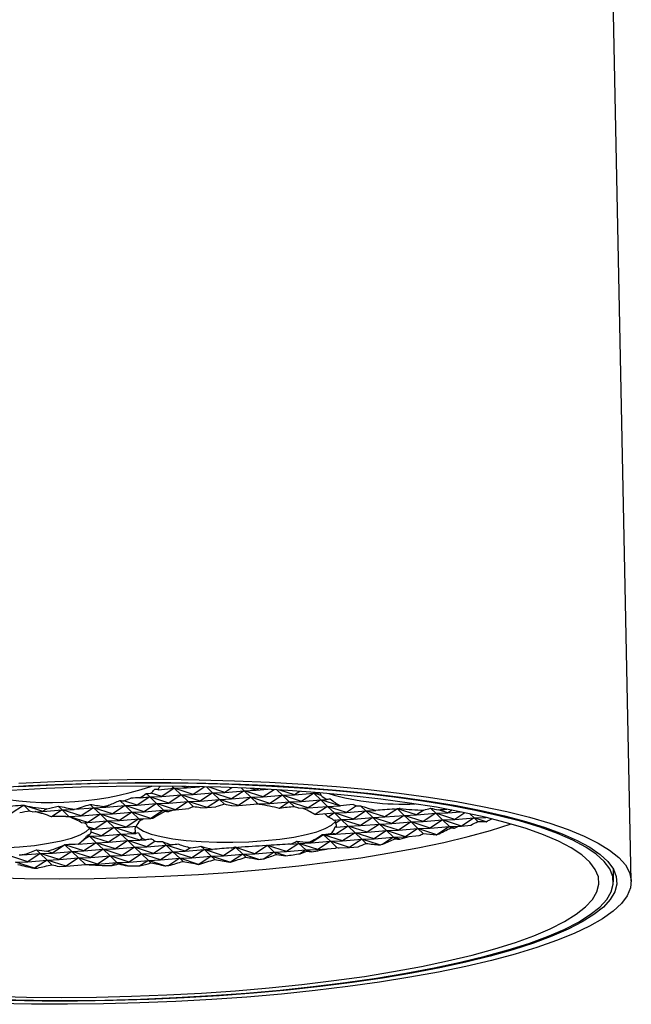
# Model space of a CAD drawing. Header units: millimetres. Extents: x 23 to 263, y -9 to 236.
# Tile 12 of 16: x 236 to 258, y 62 to 96. Entities that reach past the tile are written whole.
import ezdxf

# ---------------------------------------------------------------- set-up
doc = ezdxf.new("R2010")
doc.units = ezdxf.units.MM

msp = doc.modelspace()

# ---------------------------------------------------------------- linework, layer by layer
at = {"color": 7, "linetype": 'Continuous', "lineweight": 25}
for p, q in [((257.624, 66.0151), (256.4224, 124.6209)), ((241.1821, 69.1922), (241.7401, 69.2398)), ((241.2632, 69.3109), (241.2233, 69.2845)), ((241.7401, 69.2398), (241.307, 68.9537)), ((241.6689, 69.3082), (241.7401, 69.2398)), ((241.7401, 69.2398), (242.1632, 69.2548)), ((242.4012, 69.0259), (241.7401, 69.2398)), ((241.7401, 69.2398), (241.978, 69.0108)), ((242.1632, 69.2548), (242.0102, 69.3043)), ((242.233, 69.3009), (242.1632, 69.2548)), ((242.1632, 69.2548), (242.6184, 69.2936)), ((242.8001, 69.2894), (242.4012, 69.0259)), ((242.8592, 69.288), (243.0722, 69.0831)), ((243.4954, 69.0981), (242.9125, 69.2867)), ((243.7418, 69.2609), (243.4954, 69.0981)), ((243.4954, 69.0981), (244.1664, 69.1553)), ((244.1664, 69.1553), (243.7334, 68.8692)), ((244.0699, 69.2481), (244.1664, 69.1553)), ((244.1664, 69.1553), (244.5896, 69.1703)), ((244.8276, 68.9414), (244.1664, 69.1553)), ((244.1664, 69.1553), (244.4044, 68.9264)), ((244.5896, 69.1703), (244.3924, 69.2341)), ((244.6663, 69.221), (244.5896, 69.1703)), ((244.5896, 69.1703), (244.988, 69.2043)), ((245.2069, 69.192), (244.8276, 68.9414)), ((245.3034, 69.1863), (245.4986, 68.9986)), ((245.9217, 69.0136), (245.407, 69.1801)), ((239.8421, 68.816), (240.0276, 68.6375)), ((240.8839, 68.9386), (240.4508, 68.6525)), ((240.5411, 68.9094), (240.8839, 68.9386)), ((240.7624, 69.0554), (240.8839, 68.9386)), ((240.8839, 68.9386), (241.307, 68.9537)), ((241.545, 68.7247), (240.8839, 68.9386)), ((240.8839, 68.9386), (241.1218, 68.7097)), ((241.307, 68.9537), (240.9403, 69.0723)), ((241.307, 68.9537), (241.978, 69.0108)), ((241.978, 69.0108), (241.545, 68.7247)), ((241.978, 69.0108), (242.4012, 69.0259)), ((242.6392, 68.797), (241.978, 69.0108)), ((241.978, 69.0108), (242.216, 68.7819)), ((242.4012, 69.0259), (243.0722, 69.0831)), ((243.0722, 69.0831), (242.6392, 68.797)), ((242.6392, 68.797), (243.3102, 68.8541)), ((243.3102, 68.8541), (242.8771, 68.568)), ((243.0722, 69.0831), (243.4954, 69.0981)), ((243.7334, 68.8692), (243.0722, 69.0831)), ((243.0722, 69.0831), (243.3102, 68.8541)), ((243.3102, 68.8541), (243.7334, 68.8692)), ((243.9713, 68.6403), (243.3102, 68.8541)), ((243.3102, 68.8541), (243.4876, 68.6835)), ((243.7334, 68.8692), (244.4044, 68.9264)), ((244.4044, 68.9264), (243.9713, 68.6403)), ((244.4044, 68.9264), (244.8276, 68.9414)), ((245.0655, 68.7125), (244.4044, 68.9264)), ((244.4044, 68.9264), (244.6424, 68.6974)), ((244.8276, 68.9414), (245.4986, 68.9986)), ((245.4986, 68.9986), (245.0655, 68.7125)), ((245.4986, 68.9986), (245.9217, 69.0136)), ((246.1597, 68.7847), (245.4986, 68.9986)), ((245.4986, 68.9986), (245.7366, 68.7697)), ((246.1041, 69.134), (245.9217, 69.0136)), ((245.9217, 69.0136), (246.5928, 69.0708)), ((246.5928, 69.0708), (246.1597, 68.7847)), ((246.1597, 68.7847), (246.8308, 68.8419)), ((246.8308, 68.8419), (246.3977, 68.5558)), ((246.563, 69.0995), (246.5928, 69.0708)), ((246.5928, 69.0708), (246.7689, 69.077)), ((246.5928, 69.0708), (246.8308, 68.8419)), ((246.8448, 68.9893), (246.5928, 69.0708)), ((246.8308, 68.8419), (247.0448, 68.8495)), ((247.4919, 68.628), (246.8308, 68.8419)), ((246.8308, 68.8419), (247.0688, 68.613)), ((236.5026, 68.6468), (236.074, 68.3637)), ((236.5091, 68.6478), (236.7199, 68.445)), ((237.1682, 68.4359), (236.5386, 68.6396)), ((237.3108, 68.5301), (237.1682, 68.4359)), ((237.1682, 68.4359), (237.8393, 68.4931)), ((237.8393, 68.4931), (237.473, 68.2511)), ((237.7034, 68.6238), (237.8393, 68.4931)), ((237.8393, 68.4931), (238.2574, 68.5079)), ((238.5004, 68.2792), (237.8393, 68.4931)), ((237.8393, 68.4931), (238.0772, 68.2641)), ((238.2713, 68.5089), (238.9334, 68.5653)), ((238.9334, 68.5653), (238.5004, 68.2792)), ((238.8125, 68.6816), (238.9334, 68.5653)), ((238.9334, 68.5653), (239.3566, 68.5803)), ((239.5946, 68.3514), (238.9334, 68.5653)), ((238.9334, 68.5653), (239.1714, 68.3364)), ((239.3566, 68.5803), (239.2585, 68.612)), ((239.4709, 68.6558), (239.3566, 68.5803)), ((239.3566, 68.5803), (240.0276, 68.6375)), ((240.0276, 68.6375), (239.5946, 68.3514)), ((240.4508, 68.6525), (239.9871, 68.8025)), ((240.0276, 68.6375), (240.4508, 68.6525)), ((240.6888, 68.4236), (240.0276, 68.6375)), ((240.0276, 68.6375), (240.2656, 68.4086)), ((240.4508, 68.6525), (241.1218, 68.7097)), ((241.1218, 68.7097), (240.6888, 68.4236)), ((240.6888, 68.4236), (241.3598, 68.4808)), ((241.3598, 68.4808), (240.9267, 68.1947)), ((241.1218, 68.7097), (241.545, 68.7247)), ((241.783, 68.4958), (241.1218, 68.7097)), ((241.1218, 68.7097), (241.3598, 68.4808)), ((241.3598, 68.4808), (241.783, 68.4958)), ((241.5398, 68.4226), (241.3598, 68.4808)), ((241.3598, 68.4808), (241.4111, 68.4315)), ((241.545, 68.7247), (242.216, 68.7819)), ((242.216, 68.7819), (241.783, 68.4958)), ((241.783, 68.4958), (242.2439, 68.5351)), ((242.216, 68.7819), (242.6392, 68.797)), ((242.8771, 68.568), (242.216, 68.7819)), ((242.216, 68.7819), (242.4069, 68.5983)), ((242.6551, 68.5601), (242.8771, 68.568)), ((242.8771, 68.568), (243.1886, 68.5946)), ((243.7355, 68.6319), (243.9713, 68.6403)), ((243.9713, 68.6403), (244.6424, 68.6974)), ((244.6424, 68.6974), (244.6286, 68.6883)), ((244.6424, 68.6974), (245.0655, 68.7125)), ((244.7019, 68.6782), (244.6424, 68.6974)), ((244.6424, 68.6974), (244.6479, 68.6921)), ((245.0655, 68.7125), (245.7366, 68.7697)), ((245.7366, 68.7697), (245.3937, 68.5431)), ((245.7366, 68.7697), (246.1597, 68.7847)), ((246.3977, 68.5558), (245.7366, 68.7697)), ((245.7366, 68.7697), (245.9187, 68.5945)), ((246.066, 68.544), (246.3977, 68.5558)), ((246.3977, 68.5558), (247.0688, 68.613)), ((247.0688, 68.613), (246.6357, 68.3268)), ((247.0688, 68.613), (247.4919, 68.628)), ((247.7299, 68.3991), (247.0688, 68.613)), ((247.0688, 68.613), (247.3068, 68.384)), ((247.4978, 68.6318), (247.4919, 68.628)), ((247.4919, 68.628), (247.5182, 68.6302)), ((248.0726, 68.6255), (247.7299, 68.3991)), ((248.2166, 68.6336), (248.401, 68.4563)), ((248.401, 68.4563), (248.7413, 68.4683)), ((249.4951, 68.5285), (249.0621, 68.2424)), ((249.3922, 68.5197), (249.4951, 68.5285)), ((249.4855, 68.5377), (249.4951, 68.5285)), ((249.4951, 68.5285), (249.5185, 68.5293)), ((250.1563, 68.3146), (249.4951, 68.5285)), ((249.4951, 68.5285), (249.7331, 68.2996)), ((250.4099, 68.4821), (250.1563, 68.3146)), ((250.6448, 68.5473), (250.8273, 68.3718)), ((251.2505, 68.3868), (250.9212, 68.4933)), ((251.3924, 68.4805), (251.2505, 68.3868)), ((236.7967, 68.4227), (237.1682, 68.4359)), ((237.9745, 68.2554), (238.0772, 68.2641)), ((238.0772, 68.2641), (238.0569, 68.2507)), ((238.0772, 68.2641), (238.5004, 68.2792)), ((238.7384, 68.0503), (238.0772, 68.2641)), ((238.0772, 68.2641), (238.094, 68.248)), ((238.5004, 68.2792), (239.1714, 68.3364)), ((239.1714, 68.3364), (238.7384, 68.0503)), ((239.1714, 68.3364), (239.5946, 68.3514)), ((239.8326, 68.1225), (239.1714, 68.3364)), ((239.1714, 68.3364), (239.4094, 68.1074)), ((239.4094, 68.1074), (239.8326, 68.1225)), ((239.5946, 68.3514), (240.2656, 68.4086)), ((240.2656, 68.4086), (239.8326, 68.1225)), ((239.8326, 68.1225), (240.5036, 68.1797)), ((240.5036, 68.1797), (240.0705, 67.8936)), ((240.2656, 68.4086), (240.6888, 68.4236)), ((240.9267, 68.1947), (240.2656, 68.4086)), ((240.2656, 68.4086), (240.5036, 68.1797)), ((240.5036, 68.1797), (240.9267, 68.1947)), ((240.6281, 68.1394), (240.5036, 68.1797)), ((240.5036, 68.1797), (240.5603, 68.1252)), ((240.9267, 68.1947), (241.0093, 68.2017)), ((246.6357, 68.3268), (246.6222, 68.3312)), ((246.6327, 68.3267), (246.6357, 68.3268)), ((246.6357, 68.3268), (247.3068, 68.384)), ((247.3068, 68.384), (247.0856, 68.238)), ((247.2789, 68.1325), (247.5447, 68.1551)), ((247.3068, 68.384), (247.7299, 68.3991)), ((247.9679, 68.1701), (247.3068, 68.384)), ((247.3068, 68.384), (247.5447, 68.1551)), ((247.5447, 68.1551), (247.3555, 68.0301)), ((247.5447, 68.1551), (247.9679, 68.1701)), ((248.2059, 67.9412), (247.5447, 68.1551)), ((247.5447, 68.1551), (247.7827, 67.9262)), ((247.7299, 68.3991), (248.401, 68.4563)), ((248.401, 68.4563), (247.9679, 68.1701)), ((247.9679, 68.1701), (248.6389, 68.2273)), ((248.6389, 68.2273), (248.2059, 67.9412)), ((249.0621, 68.2424), (248.401, 68.4563)), ((248.401, 68.4563), (248.6389, 68.2273)), ((248.6389, 68.2273), (249.0621, 68.2424)), ((249.3001, 68.0134), (248.6389, 68.2273)), ((248.6389, 68.2273), (248.8769, 67.9984)), ((249.0621, 68.2424), (249.7331, 68.2996)), ((249.7331, 68.2996), (249.3001, 68.0134)), ((249.7331, 68.2996), (250.1563, 68.3146)), ((250.3943, 68.0857), (249.7331, 68.2996)), ((249.7331, 68.2996), (249.9711, 68.0706)), ((250.1563, 68.3146), (250.8273, 68.3718)), ((250.8273, 68.3718), (250.3943, 68.0857)), ((250.3943, 68.0857), (251.0653, 68.1428)), ((251.0653, 68.1428), (250.6322, 67.8567)), ((250.8273, 68.3718), (251.2505, 68.3868)), ((251.4884, 68.1579), (250.8273, 68.3718)), ((250.8273, 68.3718), (251.0653, 68.1428)), ((251.0653, 68.1428), (251.4884, 68.1579)), ((251.7264, 67.929), (251.0653, 68.1428)), ((251.0653, 68.1428), (251.3033, 67.9139)), ((251.2505, 68.3868), (251.683, 68.4237)), ((251.8417, 68.3913), (251.4884, 68.1579)), ((251.4884, 68.1579), (252.1595, 68.2151)), ((252.1595, 68.2151), (251.7264, 67.929)), ((252.014, 68.355), (252.1595, 68.2151)), ((252.1595, 68.2151), (252.5695, 68.2296)), ((252.5815, 68.0785), (252.1595, 68.2151)), ((252.1595, 68.2151), (252.2901, 68.0895)), ((238.5214, 68.0426), (238.7384, 68.0503)), ((238.9763, 67.8213), (238.737, 67.8988)), ((238.7384, 68.0503), (239.4094, 68.1074)), ((238.8176, 67.8157), (238.9763, 67.8213)), ((239.4094, 68.1074), (238.9763, 67.8213)), ((238.9763, 67.8213), (239.6474, 67.8785)), ((239.6474, 67.8785), (239.2143, 67.5924)), ((240.0705, 67.8936), (239.4094, 68.1074)), ((239.4094, 68.1074), (239.6474, 67.8785)), ((239.6474, 67.8785), (240.0705, 67.8936)), ((240.3085, 67.6646), (239.6474, 67.8785)), ((239.6474, 67.8785), (239.8854, 67.6496)), ((240.0705, 67.8936), (240.4113, 67.9226)), ((247.7827, 67.9262), (247.3497, 67.6401)), ((247.3673, 67.8908), (247.7827, 67.9262)), ((247.7827, 67.9262), (248.2059, 67.9412)), ((248.4438, 67.7123), (247.7827, 67.9262)), ((247.7827, 67.9262), (248.0207, 67.6973)), ((248.2059, 67.9412), (248.8769, 67.9984)), ((248.8769, 67.9984), (248.4438, 67.7123)), ((248.8769, 67.9984), (249.3001, 68.0134)), ((249.538, 67.7845), (248.8769, 67.9984)), ((248.8769, 67.9984), (249.1149, 67.7695)), ((249.1149, 67.7695), (249.538, 67.7845)), ((249.3001, 68.0134), (249.9711, 68.0706)), ((249.9711, 68.0706), (249.538, 67.7845)), ((249.538, 67.7845), (250.2091, 67.8417)), ((250.2091, 67.8417), (249.776, 67.5556)), ((249.9711, 68.0706), (250.3943, 68.0857)), ((250.6322, 67.8567), (249.9711, 68.0706)), ((249.9711, 68.0706), (250.2091, 67.8417)), ((250.2091, 67.8417), (250.6322, 67.8567)), ((250.8702, 67.6278), (250.2091, 67.8417)), ((250.2091, 67.8417), (250.3928, 67.665)), ((250.6322, 67.8567), (251.3033, 67.9139)), ((251.3033, 67.9139), (250.8702, 67.6278)), ((251.3033, 67.9139), (251.7264, 67.929)), ((251.4788, 67.8572), (251.3033, 67.9139)), ((251.3033, 67.9139), (251.3537, 67.8654)), ((251.7264, 67.929), (252.0462, 67.9562)), ((238.7912, 67.5774), (238.5697, 67.4311)), ((238.7087, 67.5704), (238.7912, 67.5774)), ((238.7477, 67.6192), (238.7912, 67.5774)), ((238.7912, 67.5774), (239.2143, 67.5924)), ((239.4523, 67.3635), (238.7912, 67.5774)), ((238.7912, 67.5774), (239.0292, 67.3485)), ((239.2143, 67.5924), (238.8476, 67.7111)), ((239.2143, 67.5924), (239.8854, 67.6496)), ((239.8854, 67.6496), (239.4523, 67.3635)), ((239.8854, 67.6496), (240.3085, 67.6646)), ((240.5465, 67.4357), (239.8854, 67.6496)), ((239.8854, 67.6496), (240.1234, 67.4207)), ((240.1234, 67.4207), (240.5465, 67.4357)), ((240.3837, 67.7143), (240.3085, 67.6646)), ((240.3085, 67.6646), (240.4006, 67.6725)), ((240.6347, 67.494), (240.5465, 67.4357)), ((240.5465, 67.4357), (240.7592, 67.4538)), ((246.9265, 67.6251), (246.4934, 67.339)), ((246.8896, 67.6219), (246.9265, 67.6251)), ((246.9126, 67.6384), (246.9265, 67.6251)), ((246.9265, 67.6251), (247.3497, 67.6401)), ((247.5876, 67.4112), (246.9265, 67.6251)), ((246.9265, 67.6251), (247.1645, 67.3962)), ((247.3497, 67.6401), (247.2156, 67.6835)), ((247.3497, 67.6401), (248.0207, 67.6973)), ((248.0207, 67.6973), (247.5876, 67.4112)), ((247.5876, 67.4112), (248.2587, 67.4684)), ((248.2587, 67.4684), (247.8256, 67.1823)), ((248.0207, 67.6973), (248.4438, 67.7123)), ((248.6818, 67.4834), (248.0207, 67.6973)), ((248.0207, 67.6973), (248.2587, 67.4684)), ((248.2587, 67.4684), (248.6818, 67.4834)), ((248.8738, 67.2694), (248.2587, 67.4684)), ((248.2587, 67.4684), (248.4081, 67.3247)), ((248.4438, 67.7123), (249.1149, 67.7695)), ((249.1149, 67.7695), (248.6818, 67.4834)), ((248.6818, 67.4834), (249.3529, 67.5406)), ((249.3529, 67.5406), (248.9892, 67.3003)), ((249.776, 67.5556), (249.1149, 67.7695)), ((249.1149, 67.7695), (249.3529, 67.5406)), ((249.3529, 67.5406), (249.776, 67.5556)), ((249.5779, 67.4678), (249.3529, 67.5406)), ((249.3529, 67.5406), (249.4103, 67.4854)), ((249.776, 67.5556), (250.2463, 67.5957)), ((250.846, 67.627), (250.8702, 67.6278)), ((250.8702, 67.6278), (250.8814, 67.6288)), ((236.951, 67.0981), (237.0788, 66.9751)), ((237.935, 67.2763), (237.5019, 66.9902)), ((237.93, 67.2758), (237.935, 67.2763)), ((237.9334, 67.2777), (237.935, 67.2763)), ((237.935, 67.2763), (237.9528, 67.2769)), ((238.5961, 67.0624), (237.935, 67.2763)), ((237.935, 67.2763), (238.173, 67.0473)), ((238.3985, 67.2947), (239.0292, 67.3485)), ((239.0292, 67.3485), (238.5961, 67.0624)), ((238.5961, 67.0624), (239.2672, 67.1196)), ((239.2672, 67.1196), (238.8341, 66.8335)), ((239.0292, 67.3485), (239.4523, 67.3635)), ((239.6903, 67.1346), (239.0292, 67.3485)), ((239.0292, 67.3485), (239.2672, 67.1196)), ((239.2672, 67.1196), (239.6903, 67.1346)), ((239.9283, 66.9057), (239.2672, 67.1196)), ((239.2672, 67.1196), (239.5051, 66.8906)), ((239.4523, 67.3635), (240.1234, 67.4207)), ((240.1234, 67.4207), (239.6903, 67.1346)), ((239.6903, 67.1346), (240.3613, 67.1918)), ((240.3613, 67.1918), (239.9283, 66.9057)), ((240.7845, 67.2068), (240.1234, 67.4207)), ((240.1234, 67.4207), (240.3613, 67.1918)), ((240.3613, 67.1918), (240.7845, 67.2068)), ((241.0225, 66.9779), (240.3613, 67.1918)), ((240.3613, 67.1918), (240.5993, 66.9629)), ((241.0774, 67.4003), (240.7845, 67.2068)), ((240.7845, 67.2068), (241.4555, 67.264)), ((241.4555, 67.264), (241.0225, 66.9779)), ((241.3291, 67.3856), (241.4555, 67.264)), ((241.4555, 67.264), (241.6394, 67.2705)), ((242.1167, 67.0501), (241.4555, 67.264)), ((241.4555, 67.264), (241.6935, 67.0351)), ((242.3015, 67.1722), (242.1167, 67.0501)), ((242.1167, 67.0501), (242.7877, 67.1073)), ((242.7877, 67.1073), (242.3547, 66.8212)), ((242.6667, 67.2237), (242.7877, 67.1073)), ((242.7877, 67.1073), (243.0635, 67.1171)), ((243.4488, 66.8934), (242.7877, 67.1073)), ((242.7877, 67.1073), (243.0257, 66.8784)), ((243.8819, 67.1795), (243.4488, 66.8934)), ((243.7148, 67.1653), (243.8819, 67.1795)), ((243.8592, 67.2013), (243.8819, 67.1795)), ((243.8819, 67.1795), (243.9482, 67.1819)), ((244.543, 66.9656), (243.8819, 67.1795)), ((243.8819, 67.1795), (244.1199, 66.9506)), ((244.9761, 67.2517), (244.543, 66.9656)), ((244.9296, 67.2478), (244.9761, 67.2517)), ((244.967, 67.2605), (244.9761, 67.2517)), ((244.9761, 67.2517), (245.0122, 67.253)), ((245.6372, 67.0378), (244.9761, 67.2517)), ((244.9761, 67.2517), (245.2141, 67.0228)), ((246.0703, 67.3239), (245.6372, 67.0378)), ((245.6372, 67.0378), (246.3083, 67.095)), ((245.7752, 67.2988), (246.0703, 67.3239)), ((245.995, 67.3963), (246.0703, 67.3239)), ((246.0703, 67.3239), (246.4934, 67.339)), ((246.7314, 67.1101), (246.0703, 67.3239)), ((246.0703, 67.3239), (246.3083, 67.095)), ((246.3083, 67.095), (246.1137, 66.9665)), ((246.3083, 67.095), (246.7314, 67.1101)), ((246.5044, 67.0316), (246.3083, 67.095)), ((246.3083, 67.095), (246.3505, 67.0544)), ((246.4934, 67.339), (246.4149, 67.3644)), ((246.4934, 67.339), (247.1645, 67.3962)), ((247.1645, 67.3962), (246.7314, 67.1101)), ((246.7314, 67.1101), (247.3381, 67.1617)), ((247.1645, 67.3962), (247.5876, 67.4112)), ((247.8256, 67.1823), (247.1645, 67.3962)), ((247.1645, 67.3962), (247.3878, 67.1814)), ((247.4733, 67.1698), (247.8256, 67.1823)), ((247.8256, 67.1823), (248.1273, 67.208)), ((236.6457, 66.689), (235.9846, 66.9029)), ((236.48, 66.9241), (237.0788, 66.9751)), ((237.0788, 66.9751), (236.6457, 66.689)), ((237.0788, 66.9751), (237.5019, 66.9902)), ((237.7399, 66.7612), (237.0788, 66.9751)), ((237.0788, 66.9751), (237.3168, 66.7462)), ((237.5019, 66.9902), (237.3061, 67.0535)), ((237.3168, 66.7462), (237.7399, 66.7612)), ((237.5019, 66.9902), (238.173, 67.0473)), ((238.173, 67.0473), (237.7399, 66.7612)), ((237.7399, 66.7612), (238.4109, 66.8184)), ((238.4109, 66.8184), (237.9779, 66.5323)), ((238.173, 67.0473), (238.5961, 67.0624)), ((238.8341, 66.8335), (238.173, 67.0473)), ((238.173, 67.0473), (238.4109, 66.8184)), ((238.4109, 66.8184), (238.8341, 66.8335)), ((239.0721, 66.6045), (238.4109, 66.8184)), ((238.4109, 66.8184), (238.6489, 66.5895)), ((238.8341, 66.8335), (239.5051, 66.8906)), ((239.5051, 66.8906), (239.0721, 66.6045)), ((239.5051, 66.8906), (239.9283, 66.9057)), ((240.1663, 66.6768), (239.5051, 66.8906)), ((239.5051, 66.8906), (239.7431, 66.6617)), ((239.9283, 66.9057), (240.5993, 66.9629)), ((240.5993, 66.9629), (240.1663, 66.6768)), ((240.5993, 66.9629), (241.0225, 66.9779)), ((241.2605, 66.749), (240.5993, 66.9629)), ((240.5993, 66.9629), (240.8373, 66.7339)), ((241.0225, 66.9779), (241.6935, 67.0351)), ((241.6935, 67.0351), (241.2605, 66.749)), ((241.2605, 66.749), (241.9315, 66.8062)), ((241.9315, 66.8062), (241.5472, 66.5523)), ((241.6935, 67.0351), (242.1167, 67.0501)), ((242.3547, 66.8212), (241.6935, 67.0351)), ((241.6935, 67.0351), (241.9315, 66.8062)), ((241.9315, 66.8062), (242.3547, 66.8212)), ((242.5865, 66.5943), (241.9315, 66.8062)), ((241.9315, 66.8062), (242.0434, 66.6986)), ((242.3547, 66.8212), (243.0257, 66.8784)), ((243.0257, 66.8784), (242.5965, 66.5948)), ((243.0257, 66.8784), (243.4488, 66.8934)), ((243.6707, 66.6697), (243.0257, 66.8784)), ((243.0257, 66.8784), (243.1432, 66.7654)), ((243.4488, 66.8934), (244.1199, 66.9506)), ((244.1199, 66.9506), (243.6983, 66.672)), ((244.1199, 66.9506), (244.543, 66.9656)), ((244.6782, 66.77), (244.1199, 66.9506)), ((244.1199, 66.9506), (244.2278, 66.8469)), ((244.543, 66.9656), (245.2141, 67.0228)), ((245.2141, 67.0228), (244.8645, 66.7918)), ((245.2141, 67.0228), (245.6372, 67.0378)), ((245.62, 66.8915), (245.2141, 67.0228)), ((245.2141, 67.0228), (245.297, 66.9431)), ((236.2226, 66.674), (236.6457, 66.689)), ((236.8837, 66.4601), (236.2226, 66.674)), ((236.6457, 66.689), (237.3168, 66.7462)), ((236.8551, 66.4591), (236.8837, 66.4601)), ((237.3168, 66.7462), (236.8837, 66.4601)), ((236.8837, 66.4601), (236.9804, 66.4684)), ((237.9779, 66.5323), (237.3168, 66.7462)), ((237.3168, 66.7462), (237.4872, 66.5823)), ((237.7356, 66.5237), (237.9779, 66.5323)), ((237.9779, 66.5323), (238.6489, 66.5895)), ((238.6489, 66.5895), (238.6437, 66.5861)), ((238.6489, 66.5895), (239.0721, 66.6045)), ((238.6625, 66.5851), (238.6489, 66.5895)), ((238.6489, 66.5895), (238.6507, 66.5878)), ((239.0721, 66.6045), (239.7431, 66.6617)), ((239.7431, 66.6617), (239.576, 66.5513)), ((239.7431, 66.6617), (240.1663, 66.6768)), ((240.1148, 66.5415), (239.7431, 66.6617)), ((239.7431, 66.6617), (239.7975, 66.6094)), ((240.1663, 66.6768), (240.8373, 66.7339)), ((240.8373, 66.7339), (240.5424, 66.5391)), ((240.8373, 66.7339), (241.2605, 66.749)), ((241.4093, 66.5489), (240.8373, 66.7339)), ((240.8373, 66.7339), (240.9282, 66.6465)), ((257.0012, 65.9879), (257, 66.4334))]:
    msp.add_line(p, q, dxfattribs=at)
at = {"color": 7, "linetype": 'Continuous', "lineweight": 25, "flags": 128}
for points in [[(236.3359, 69.4219), (237.5843, 69.482), (238.8414, 69.5237), (240.1009, 69.547), (241.357, 69.5517), (242.6037, 69.5377), (243.8351, 69.5051), (245.0451, 69.4542), (246.2282, 69.385), (247.3786, 69.2981), (248.4909, 69.1937), (249.5598, 69.0723), (250.5802, 68.9347), (251.5471, 68.7813), (252.4561, 68.6129), (253.3027, 68.4304), (254.083, 68.2346), (254.7933, 68.0264), (255.43, 67.8069), (255.9903, 67.5771), (256.4714, 67.338), (256.871, 67.0908), (257.1873, 66.8367), (257.4187, 66.577), (257.5641, 66.3127), (257.6229, 66.0453), (257.5947, 65.7759), (257.4797, 65.5059), (257.2784, 65.2366), (256.9919, 64.9691), (256.6214, 64.7049), (256.1687, 64.4451), (255.636, 64.191), (255.0258, 63.9439), (254.3411, 63.7048), (253.585, 63.4749), (252.7613, 63.2554), (251.8738, 63.0472), (250.9267, 62.8514), (249.9246, 62.6689), (248.8722, 62.5006), (247.7746, 62.3472), (246.637, 62.2095), (245.4647, 62.0882), (244.2635, 61.9838), (243.039, 61.8968), (241.797, 61.8277), (240.5436, 61.7767), (239.2845, 61.7442), (238.0259, 61.7302), (236.7738, 61.7349), (235.534, 61.7581)], [(235.4577, 69.2589), (236.6746, 69.3321), (237.9046, 69.3873), (239.1419, 69.4242), (240.3803, 69.4428), (241.6138, 69.4428), (242.8364, 69.4242), (244.0422, 69.3873), (245.2252, 69.3321), (246.3798, 69.2589), (247.5002, 69.1681), (248.5811, 69.0601), (249.6171, 68.9354), (250.6033, 68.7947), (251.5347, 68.6386), (252.407, 68.468), (253.2157, 68.2835), (253.9571, 68.0862), (254.6274, 67.877), (255.2234, 67.6568), (255.7422, 67.4269), (256.1813, 67.1882), (256.5385, 66.942), (256.8122, 66.6895), (257.0009, 66.4319), (257.1037, 66.1704), (257.1202, 65.9063), (257.0502, 65.6409), (256.8941, 65.3756), (256.6527, 65.1115), (256.3272, 64.85), (255.919, 64.5924), (255.4303, 64.3398), (254.8633, 64.0936), (254.221, 63.855), (253.5063, 63.625), (252.7228, 63.4049), (251.8742, 63.1957), (250.9648, 62.9983), (249.9989, 62.8139), (248.9813, 62.6432), (247.9169, 62.4871), (246.8109, 62.3464), (245.6687, 62.2218), (244.4958, 62.1138), (243.298, 62.023), (242.0811, 61.9498), (240.8511, 61.8946), (239.6138, 61.8576), (238.3754, 61.8391), (237.1419, 61.8391), (235.9193, 61.8576)], [(256.4298, 65.6409), (256.4979, 65.9028), (256.4787, 66.1633), (256.3724, 66.4212), (256.1795, 66.6751), (255.901, 66.9237), (255.5382, 67.1658), (255.0932, 67.4001), (254.568, 67.6254), (253.9655, 67.8406), (253.2886, 68.0447), (252.5408, 68.2364), (251.7259, 68.415), (250.8482, 68.5794), (249.9119, 68.7288), (248.922, 68.8625), (247.8835, 68.9798), (246.8016, 69.0801), (245.6819, 69.1628), (244.5301, 69.2277), (243.352, 69.2742), (242.1536, 69.3022), (240.9411, 69.3115), (239.7207, 69.3022), (238.4985, 69.2742), (237.2808, 69.2277), (236.0737, 69.1628)], [(256.9276, 65.6409), (256.9974, 65.9074), (256.9794, 66.1726), (256.8737, 66.4351), (256.6808, 66.6936), (256.4018, 66.9469), (256.0379, 67.1937), (255.591, 67.4328), (255.0634, 67.6629), (254.4576, 67.883), (253.7767, 68.0919), (253.024, 68.2885), (252.2034, 68.472), (251.3189, 68.6414), (250.3748, 68.7958), (249.376, 68.9346), (248.3274, 69.0569), (247.2342, 69.1622), (246.1019, 69.2499), (244.936, 69.3197), (243.7425, 69.3711), (242.5272, 69.404), (241.2963, 69.4181), (240.0557, 69.4134), (238.8118, 69.3899), (237.5708, 69.3477), (236.3387, 69.2871)], [(231.8967, 67.704), (231.9594, 67.6429), (232.1445, 67.533), (232.4126, 67.4325), (232.7566, 67.3441), (233.1677, 67.27), (233.6352, 67.2121), (234.1471, 67.172), (234.6899, 67.1506), (235.2498, 67.1486), (235.8122, 67.166), (236.3625, 67.2023), (236.8864, 67.2567), (237.3705, 67.3276), (237.8021, 67.4132), (238.1701, 67.5114), (238.465, 67.6196), (238.6791, 67.735), (238.7971, 67.8412)], [(235.3365, 66.1354), (236.5297, 66.1076), (237.737, 66.0982), (238.9522, 66.1076), (240.1691, 66.1354), (241.3816, 66.1818), (242.5835, 66.2463), (243.7686, 66.3287), (244.9308, 66.4285), (246.0644, 66.5453), (247.1635, 66.6784), (248.2224, 66.8272), (249.2359, 66.9909), (250.1987, 67.1687), (251.1059, 67.3597), (251.9529, 67.5628), (252.7354, 67.7771), (253.4456, 68.0002)], [(240.4139, 67.928), (240.4817, 67.8606), (240.6669, 67.7507), (240.9349, 67.6502), (241.279, 67.5618), (241.6901, 67.4877), (242.1576, 67.4298), (242.6694, 67.3897), (243.2123, 67.3683), (243.7721, 67.3663), (244.3345, 67.3837), (244.8848, 67.42), (245.4088, 67.4743), (245.8928, 67.5452), (246.3245, 67.6309), (246.6925, 67.7291), (246.9874, 67.8373), (247.2015, 67.9527), (247.3292, 68.0722), (247.3399, 68.0889)], [(235.4037, 62.0077), (236.6021, 61.9797), (237.8146, 61.9703), (239.035, 61.9797), (240.2572, 62.0077), (241.4749, 62.0542), (242.682, 62.119), (243.8722, 62.2018), (245.0395, 62.302), (246.1779, 62.4193), (247.2817, 62.553), (248.3452, 62.7025), (249.363, 62.8669), (250.33, 63.0454), (251.2411, 63.2372), (252.0918, 63.4412), (252.8777, 63.6565), (253.5948, 63.8818), (254.2394, 64.1161), (254.8083, 64.3582), (255.2986, 64.6068), (255.7078, 64.8607), (256.0337, 65.1185), (256.2748, 65.3791), (256.4298, 65.6409)], [(235.6185, 61.892), (236.8424, 61.8685), (238.0789, 61.8638), (239.3219, 61.8779), (240.5652, 61.9107), (241.8025, 61.9622), (243.0278, 62.0319), (244.2349, 62.1197), (245.4177, 62.225), (246.5705, 62.3473), (247.6875, 62.486), (248.7631, 62.6404), (249.7919, 62.8098), (250.7688, 62.9933), (251.689, 63.19), (252.5478, 63.3989), (253.3411, 63.619), (254.0647, 63.8491), (254.7152, 64.0881), (255.2893, 64.3349), (255.7841, 64.5882), (256.1972, 64.8468), (256.5265, 65.1093), (256.7704, 65.3745), (256.9276, 65.6409)]]:
    msp.add_lwpolyline(points, dxfattribs=at)
at = {"color": 7, "linetype": 'Continuous', "lineweight": 25}
for centre, radius, start, end in [((237.4693, 79.7862), 11.0407, 255.9997, 288.42667), ((249.6893, 77.9948), 9.3054, 253.91998, 272.6004)]:
    msp.add_arc(centre, radius, start, end, dxfattribs=at)
for centre, major_axis, ratio, start_param, end_param in [((237.7273, 69.8182), (3.5024, -0.1545), 0.4530572, 5.8933772, 5.9779687), ((237.7454, 68.9348), (3.4957, 0.2474), 0.0221869, 0.1823779, 0.3333941), ((237.7547, 68.4793), (3.4743, 0.9522), 0.2487693, 6.0370473, 6.1260478), ((237.7329, 69.5421), (3.5024, -0.1545), 0.4530572, 6.2179854, 6.2348094), ((237.7436, 69.0188), (3.4743, 0.9522), 0.2487693, 5.1632802, 5.2910513), ((237.729, 69.7323), (3.5145, -0.7931), 0.1529084, 5.3914953, 5.4441631), ((237.7216, 70.0943), (3.5024, -0.1545), 0.4530572, 5.4356567, 5.5289952), ((237.7509, 68.6651), (3.4957, 0.2474), 0.0221869, 0.6449561, 0.7823676), ((237.7492, 68.749), (3.4743, 0.9522), 0.2487693, 5.574469, 5.6900072), ((237.7234, 70.0084), (3.5145, -0.7931), 0.1529084, 5.7904512, 5.9018837), ((250.2463, 69.3151), (3.4957, 0.2474), 0.0221869, 2.9973957, 3.0378422), ((250.2477, 69.2475), (3.5024, -0.1545), 0.4530572, 3.34107, 3.4013639), ((250.2658, 68.367), (3.5145, -0.7931), 0.1529084, 3.4098703, 3.5890521), ((250.2518, 69.0453), (3.4957, 0.2474), 0.0221869, 2.6464711, 2.730817), ((250.242, 69.5237), (3.5024, -0.1545), 0.4530572, 3.6648916, 3.8322756), ((237.7509, 68.6651), (3.4957, 0.2474), 0.0221869, 1.9374245, 2.1645714), ((237.7216, 70.0943), (3.5024, -0.1545), 0.4530572, 4.3739382, 4.3769528), ((237.727, 69.828), (3.4743, 0.9522), 0.2487693, 4.2850152, 4.2870161), ((237.746, 68.9039), (3.5145, -0.7931), 0.1529084, 4.3874601, 4.396404), ((237.7216, 70.0943), (3.5024, -0.1545), 0.4530572, 4.3878976, 4.6148382), ((237.7326, 69.5583), (3.4743, 0.9522), 0.2487693, 4.5229006, 4.6359244), ((237.7403, 69.18), (3.5145, -0.7931), 0.1529084, 4.7363683, 4.8944545), ((237.7564, 68.3953), (3.4957, 0.2474), 0.0221869, 1.4213853, 1.4254147), ((237.7381, 69.2885), (3.4743, 0.9522), 0.2487693, 4.7980399, 4.9579418), ((237.7347, 69.4561), (3.5145, -0.7931), 0.1529084, 5.0583858, 5.195065), ((237.7216, 70.0943), (3.5024, -0.1545), 0.4530572, 5.1865586, 5.2552178), ((243.8879, 67.1607), (3.5024, -0.1545), 0.4530572, 2.2473849, 2.3253758), ((243.868, 68.1307), (3.4743, 0.9522), 0.2487693, 1.9356826, 1.9879084), ((243.8756, 67.7622), (3.5145, -0.7931), 0.1529084, 1.9597293, 2.0361266), ((243.8736, 67.8609), (3.4743, 0.9522), 0.2487693, 1.6137778, 1.7007134), ((243.8699, 68.0383), (3.5145, -0.7931), 0.1529084, 1.6435233, 1.7142218), ((243.8879, 67.1607), (3.5024, -0.1545), 0.4530572, 1.3777304, 1.3899097), ((243.8791, 67.5912), (3.4743, 0.9522), 0.2487693, 1.2801117, 1.2857929), ((243.8643, 68.3144), (3.5145, -0.7931), 0.1529084, 1.364793, 1.3805556), ((243.8879, 67.1607), (3.5024, -0.1545), 0.4530572, 1.1464615, 1.3562866), ((243.8846, 67.3214), (3.4743, 0.9522), 0.2487693, 0.8789437, 1.0545239), ((243.8586, 68.5905), (3.5145, -0.7931), 0.1529084, 0.9266731, 0.9793877), ((243.8823, 67.4368), (3.5024, -0.1545), 0.4530572, 0.6926651, 0.8739858), ((250.2342, 69.9056), (3.4743, 0.9522), 0.2487693, 3.7403381, 3.7497903), ((250.2574, 68.7756), (3.4957, 0.2474), 0.0221869, 2.2866786, 2.4696348), ((250.2364, 69.7998), (3.5024, -0.1545), 0.4530572, 4.0246841, 4.0666015), ((250.2342, 69.9056), (3.4743, 0.9522), 0.2487693, 3.9746639, 4.0263577), ((250.2601, 68.6431), (3.5145, -0.7931), 0.1529084, 4.1268017, 4.3003055), ((250.2629, 68.5058), (3.4957, 0.2474), 0.0221869, 1.8209536, 2.0195637), ((250.2397, 69.6358), (3.4743, 0.9522), 0.2487693, 4.3984716, 4.4260089), ((250.2544, 68.9192), (3.5145, -0.7931), 0.1529084, 4.5264529, 4.5360451), ((250.2629, 68.5058), (3.4957, 0.2474), 0.0221869, 1.7615643, 1.783824), ((250.2307, 70.0759), (3.5024, -0.1545), 0.4530572, 4.5497984, 4.7835416), ((250.2453, 69.366), (3.4743, 0.9522), 0.2487693, 4.691604, 4.7592934), ((250.2488, 69.1953), (3.5145, -0.7931), 0.1529084, 4.8597374, 4.9392795), ((250.2307, 70.0759), (3.5024, -0.1545), 0.4530572, 4.9307731, 5.0150193), ((235.3594, 67.2434), (3.4743, 0.9522), 0.2487693, 1.1013495, 1.2094548), ((235.3392, 68.2298), (3.5145, -0.7931), 0.1529084, 1.1779397, 1.2017935), ((235.3633, 67.056), (3.5024, -0.1545), 0.4530572, 0.9444754, 1.1370781), ((235.365, 66.9737), (3.4743, 0.9522), 0.2487693, 0.6556218, 0.8525378), ((235.3576, 67.3322), (3.5024, -0.1545), 0.4530572, 0.7110744, 0.7194195), ((235.365, 66.9737), (3.4743, 0.9522), 0.2487693, 0.6021563, 0.6191368), ((235.3335, 68.506), (3.5145, -0.7931), 0.1529084, 0.4703562, 0.7026002), ((243.857, 68.6702), (3.4743, 0.9522), 0.2487693, 2.7454757, 2.9281921), ((243.8869, 67.2099), (3.5145, -0.7931), 0.1529084, 2.7907835, 2.8459197), ((243.8823, 67.4368), (3.5024, -0.1545), 0.4530572, 2.7457623, 2.782277), ((243.8625, 68.4004), (3.4743, 0.9522), 0.2487693, 2.2836633, 2.4629663), ((243.8813, 67.486), (3.5145, -0.7931), 0.1529084, 2.3338823, 2.3841073), ((243.8586, 68.5905), (3.5145, -0.7931), 0.1529084, 0.6963244, 0.7011716), ((243.8766, 67.7129), (3.5024, -0.1545), 0.4530572, 0.4326458, 0.5156954), ((243.8902, 67.0516), (3.4743, 0.9522), 0.2487693, 0.1643632, 0.3407082), ((243.8709, 67.989), (3.5024, -0.1545), 0.4530572, 0.1228294, 0.192164), ((239.213, 73.6822), (17.512, -0.7724), 0.4530572, 5.6006798, 5.6182229), ((235.352, 67.6083), (3.5024, -0.1545), 0.4530572, 0.2802741, 0.3816425), ((235.3335, 68.506), (3.5145, -0.7931), 0.1529084, 0.1707139, 0.2887805), ((235.3463, 67.8844), (3.5024, -0.1545), 0.4530572, 6.2712996, 6.3433931), ((243.8766, 67.7129), (3.5024, -0.1545), 0.4530572, 3.1040527, 3.2377771), ((243.8653, 68.2651), (3.5024, -0.1545), 0.4530572, 6.0067612, 6.1465923), ((243.8781, 67.6393), (3.4957, 0.2474), 0.0221869, 0.0590717, 0.1647704), ((243.8902, 67.0516), (3.4743, 0.9522), 0.2487693, 6.1603534, 6.3140771), ((239.3266, 68.1393), (17.3717, 4.7612), 0.2487693, 5.3699459, 5.4068168), ((239.2356, 72.5777), (17.5725, -3.9654), 0.1529084, 5.5072608, 5.5171203), ((239.2073, 73.9583), (17.512, -0.7724), 0.4530572, 5.5086139, 5.524292), ((239.3322, 67.8695), (17.3717, 4.7612), 0.2487693, 5.4629045, 5.4836363), ((239.23, 72.8538), (17.5725, -3.9654), 0.1529084, 5.5840802, 5.6091862), ((235.3406, 68.1605), (3.5024, -0.1545), 0.4530572, 5.9050286, 6.0010671), ((235.358, 67.3111), (3.4957, 0.2474), 0.0221869, 0.2874934, 0.3102957), ((235.365, 66.9737), (3.4743, 0.9522), 0.2487693, 5.9319317, 5.9753093), ((235.3335, 68.506), (3.5145, -0.7931), 0.1529084, 6.0757533, 6.279806), ((243.857, 68.6702), (3.4743, 0.9522), 0.2487693, 3.1458395, 3.195837), ((243.8726, 67.909), (3.4957, 0.2474), 0.0221869, 2.8837787, 3.0235881), ((243.8709, 67.989), (3.5024, -0.1545), 0.4530572, 3.4275841, 3.5543881), ((243.857, 68.6702), (3.4743, 0.9522), 0.2487693, 3.4624505, 3.5479657), ((243.8781, 67.6393), (3.4957, 0.2474), 0.0221869, 2.5550217, 2.6714595), ((243.8653, 68.2651), (3.5024, -0.1545), 0.4530572, 3.756341, 3.8119936), ((243.8596, 68.5413), (3.5024, -0.1545), 0.4530572, 5.54986, 5.765053), ((243.8836, 67.3695), (3.4957, 0.2474), 0.0221869, 0.5341296, 0.5463098), ((243.8846, 67.3214), (3.4743, 0.9522), 0.2487693, 5.6852956, 5.6985218), ((243.8586, 68.5905), (3.5145, -0.7931), 0.1529084, 5.7989658, 6.0152676), ((239.3156, 68.6788), (17.3717, 4.7612), 0.2487693, 5.2333597, 5.2627391), ((239.2469, 72.0255), (17.5725, -3.9654), 0.1529084, 5.3631831, 5.3749173), ((239.2017, 74.2344), (17.512, -0.7724), 0.4530572, 5.3664108, 5.3893095), ((239.3211, 68.409), (17.3717, 4.7612), 0.2487693, 5.3225905, 5.3334437), ((239.2413, 72.3016), (17.5725, -3.9654), 0.1529084, 5.4338877, 5.4676965), ((235.3539, 67.5132), (3.4743, 0.9522), 0.2487693, 4.9736123, 5.1207435), ((235.3449, 67.9537), (3.5145, -0.7931), 0.1529084, 5.2211875, 5.3384956), ((235.335, 68.4366), (3.5024, -0.1545), 0.4530572, 5.3299892, 5.5644807), ((235.3636, 67.0414), (3.4957, 0.2474), 0.0221869, 0.7447875, 0.746882), ((235.3594, 67.2434), (3.4743, 0.9522), 0.2487693, 5.4746376, 5.476116), ((235.3392, 68.2298), (3.5145, -0.7931), 0.1529084, 5.57656, 5.5847682), ((235.3636, 67.0414), (3.4957, 0.2474), 0.0221869, 0.5176609, 0.7351009), ((235.365, 66.9737), (3.4743, 0.9522), 0.2487693, 5.7017642, 5.813091), ((243.857, 68.6702), (3.4743, 0.9522), 0.2487693, 3.720056, 3.8319898), ((243.8869, 67.2099), (3.5145, -0.7931), 0.1529084, 3.9324338, 4.0535384), ((243.8836, 67.3695), (3.4957, 0.2474), 0.0221869, 2.1734823, 2.2663307), ((243.8596, 68.5413), (3.5024, -0.1545), 0.4530572, 4.1378804, 4.2714305), ((243.8625, 68.4004), (3.4743, 0.9522), 0.2487693, 4.1794929, 4.2938023), ((243.8813, 67.486), (3.5145, -0.7931), 0.1529084, 4.3942462, 4.5121865), ((243.8892, 67.0998), (3.4957, 0.2474), 0.0221869, 1.619129, 1.8076826), ((243.868, 68.1307), (3.4743, 0.9522), 0.2487693, 4.6002962, 4.6417829), ((243.8756, 67.7622), (3.5145, -0.7931), 0.1529084, 4.7422269, 4.7675302), ((243.8892, 67.0998), (3.4957, 0.2474), 0.0221869, 1.2670003, 1.5523389), ((243.8736, 67.8609), (3.4743, 0.9522), 0.2487693, 4.9524249, 4.9636878), ((243.8699, 68.0383), (3.5145, -0.7931), 0.1529084, 5.0641318, 5.0777173), ((243.8892, 67.0998), (3.4957, 0.2474), 0.0221869, 0.9993554, 1.2421518), ((243.8791, 67.5912), (3.4743, 0.9522), 0.2487693, 5.2200697, 5.2973539), ((243.8643, 68.3144), (3.5145, -0.7931), 0.1529084, 5.3977979, 5.5583664), ((239.196, 74.5105), (17.512, -0.7724), 0.4530572, 5.1627902, 5.200798), ((239.3045, 69.2183), (17.3717, 4.7612), 0.2487693, 5.1238633, 5.1270828), ((239.2583, 71.4732), (17.5725, -3.9654), 0.1529084, 5.2275268, 5.2330209), ((239.31, 68.9485), (17.3717, 4.7612), 0.2487693, 5.1753063, 5.1941096), ((239.2526, 71.7493), (17.5725, -3.9654), 0.1529084, 5.2945536, 5.3258826), ((239.2017, 74.2344), (17.512, -0.7724), 0.4530572, 5.3173762, 5.3252973), ((235.3691, 66.7716), (3.4957, 0.2474), 0.0221869, 1.2458129, 1.2840186), ((239.2824, 70.2973), (17.3717, 4.7612), 0.2487693, 4.8358147, 4.8679022), ((239.2809, 70.3687), (17.5725, -3.9654), 0.1529084, 4.9683462, 4.9992134), ((239.2879, 70.0276), (17.3717, 4.7612), 0.2487693, 4.9003951, 4.9319654), ((239.2753, 70.6449), (17.5725, -3.9654), 0.1529084, 5.0324094, 5.0592154), ((239.196, 74.5105), (17.512, -0.7724), 0.4530572, 5.050709, 5.0619298), ((239.2934, 69.7578), (17.3717, 4.7612), 0.2487693, 4.9699922, 4.9963284), ((239.2696, 70.921), (17.5725, -3.9654), 0.1529084, 5.0967723, 5.1164004), ((239.196, 74.5105), (17.512, -0.7724), 0.4530572, 5.107894, 5.1383818), ((239.299, 69.4881), (17.3717, 4.7612), 0.2487693, 5.0464442, 5.0612677), ((239.2639, 71.1971), (17.5725, -3.9654), 0.1529084, 5.1617117, 5.1712966), ((239.3149, 68.712), (17.5725, -3.9654), 0.1529084, 4.5748998, 4.6065253), ((239.2547, 71.6461), (17.3717, 4.7612), 0.2487693, 4.5133202, 4.5426243), ((239.3092, 68.9881), (17.5725, -3.9654), 0.1529084, 4.6430683, 4.6572655), ((239.196, 74.5105), (17.512, -0.7724), 0.4530572, 4.6992955, 4.7008325), ((239.2603, 71.3764), (17.3717, 4.7612), 0.2487693, 4.6088949, 4.6092989), ((239.3036, 69.2643), (17.5725, -3.9654), 0.1529084, 4.7097429, 4.7104114), ((239.196, 74.5105), (17.512, -0.7724), 0.4530572, 4.701905, 4.7540656), ((239.2658, 71.1066), (17.3717, 4.7612), 0.2487693, 4.662128, 4.6748541), ((239.2979, 69.5404), (17.5725, -3.9654), 0.1529084, 4.7752981, 4.7933544), ((239.196, 74.5105), (17.512, -0.7724), 0.4530572, 4.784848, 4.8093131), ((239.2713, 70.8368), (17.3717, 4.7612), 0.2487693, 4.7173755, 4.7396149), ((239.2922, 69.8165), (17.5725, -3.9654), 0.1529084, 4.8400589, 4.8675761), ((239.196, 74.5105), (17.512, -0.7724), 0.4530572, 4.8590697, 4.8670144), ((239.2769, 70.5671), (17.3717, 4.7612), 0.2487693, 4.7750768, 4.8038733), ((239.2866, 70.0926), (17.5725, -3.9654), 0.1529084, 4.9043173, 4.9356755), ((239.196, 74.5105), (17.512, -0.7724), 0.4530572, 4.9271691, 4.9277523), ((239.196, 74.5105), (17.512, -0.7724), 0.4530572, 4.9907069, 4.9923326)]:
    msp.add_ellipse(centre, major_axis=major_axis, ratio=ratio, start_param=start_param, end_param=end_param, dxfattribs=at)

doc.saveas('drawing.dxf')
